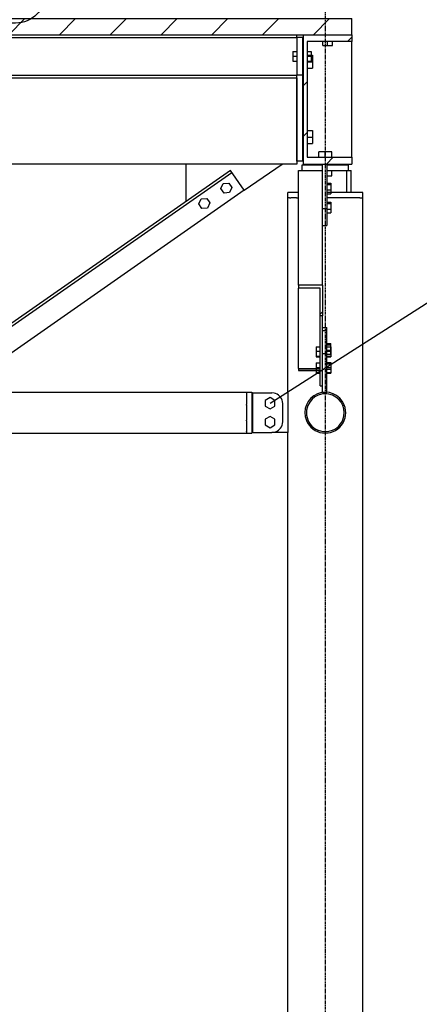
# Model space of a CAD drawing. Header units: millimetres. Extents: x 25 to 224619, y 20 to 11454.
# Tile 11 of 105: x 32387 to 33129, y 1846 to 3675. Entities that reach past the tile are written whole.
import ezdxf

# ---------------------------------------------------------------- set-up
doc = ezdxf.new("R2010")
doc.units = ezdxf.units.MM
doc.linetypes.add('DXK_LINE_DOT3', pattern=[5.9187, 2.979, -0.9799, 0.9799, -0.9799])
for name, color, linetype in [('ACIER_COUPE', 7, 'Continuous'), ('ACIER_HACHURES', 7, 'Continuous'), ('ACIER_VISIBLE', 7, 'Continuous'), ('BOULONS', 7, 'Continuous'), ('MAILLAGE', 7, 'Continuous'), ('REPERES', 7, 'Continuous')]:
    doc.layers.add(name, color=color, linetype=linetype)
doc.styles.add('Arial', font='arial.ttf', dxfattribs={"height": 0.2})

# ---------------------------------------------------------------- blocks, each defined once
blk = doc.blocks.new('GridLine-1649644-35267 - 20641')
at = {"layer": 'MAILLAGE', "color": 7, "linetype": 'DXK_LINE_DOT3'}
blk.add_line((32954.6, 600), (32954.6, 7201.8), dxfattribs=at)
blk = doc.blocks.new('Part-1649644-20661 - 20641')
at = {"layer": 'ACIER_VISIBLE', "color": 136, "linetype": 'Continuous'}
for p, q in [((31565.4, 3406.8), (31565.4, 3566.8)), ((32901.8, 3566.8), (32901.8, 3406.8)), ((32901.8, 3406.8), (31565.4, 3406.8))]:
    blk.add_line(p, q, dxfattribs=at)
blk = doc.blocks.new('Part-1649644-20660 - 20641')
at = {"layer": 'ACIER_HACHURES', "linetype": 'Continuous'}
h = blk.add_hatch(dxfattribs=at)
h.set_pattern_fill('', scale=21, style=0, pattern_type=0)
h.set_pattern_definition([(45, (32913.637, 3646.85), (-47.146, 47.146), [])])
h.paths.add_polyline_path([(33003.6, 3646.8), (32913.6, 3646.8), (32913.6, 3406.8), (33003.6, 3406.8), (33003.6, 3419.3), (32920.6, 3419.3), (32920.6, 3634.3), (33003.6, 3634.3)])
at = {"layer": 'ACIER_COUPE', "color": 136, "linetype": 'Continuous'}
for p, q in [((32913.6, 3406.8), (32913.6, 3646.8)), ((32913.6, 3646.8), (33003.6, 3646.8)), ((33003.6, 3646.8), (33003.6, 3634.3)), ((33003.6, 3634.3), (32920.6, 3634.3)), ((32920.6, 3634.3), (32920.6, 3419.3)), ((32913.6, 3406.8), (33003.6, 3406.8)), ((32920.6, 3419.3), (33003.6, 3419.3)), ((33003.6, 3419.3), (33003.6, 3406.8))]:
    blk.add_line(p, q, dxfattribs=at)
blk = doc.blocks.new('Part-1649644-20663 - 20641')
at = {"layer": 'ACIER_VISIBLE', "color": 136, "linetype": 'Continuous'}
for p, q in [((32901.8, 3411.8), (32901.8, 3566.8)), ((32911.8, 3571.8), (32911.8, 3411.8)), ((32911.8, 3411.8), (32901.8, 3411.8))]:
    blk.add_line(p, q, dxfattribs=at)
blk = doc.blocks.new('Bolt-1649644-20664 - 20641')
at = {"layer": 'BOULONS', "color": 7, "linetype": 'Continuous'}
for p, q in [((32911.8, 3604.8), (32913.6, 3604.8)), ((32920.6, 3608.8), (32930.6, 3608.8)), ((32930.6, 3608.8), (32930.6, 3584.8)), ((32911.8, 3588.8), (32913.6, 3588.8)), ((32920.6, 3596.8), (32930.6, 3596.8)), ((32920.6, 3584.8), (32930.6, 3584.8)), ((32911.8, 3464.8), (32913.6, 3464.8)), ((32920.6, 3468.8), (32930.6, 3468.8)), ((32920.6, 3456.8), (32930.6, 3456.8)), ((32930.6, 3468.8), (32930.6, 3444.8)), ((32911.8, 3448.8), (32913.6, 3448.8)), ((32920.6, 3444.8), (32930.6, 3444.8))]:
    blk.add_line(p, q, dxfattribs=at)
blk = doc.blocks.new('Part-1649644-20796 - 20641')
at = {"layer": 'ACIER_VISIBLE', "color": 136, "linetype": 'Continuous'}
for p, q in [((32904.4, 3353.8), (32884.6, 3353.8)), ((32884.6, 3343.8), (32884.6, 3353.8)), ((33024.3, 3353.8), (32957.4, 3353.8)), ((33024.3, 3343.8), (33024.3, 3353.8)), ((32887.7, 3343.8), (32884.6, 3343.8)), ((32896.5, 3343.8), (32890.2, 3343.8)), ((32901, 3343.8), (32904.4, 3343.8)), ((32974.4, 3343.8), (32957.4, 3343.8)), ((32992.7, 3343.8), (32980.3, 3343.8)), ((33007.8, 3343.8), (32998.6, 3343.8)), ((33018.6, 3343.8), (33012.3, 3343.8)), ((33021.1, 3343.8), (33021.9, 3343.8)), ((33021.9, 3343.8), (33024.3, 3343.8))]:
    blk.add_line(p, q, dxfattribs=at)
blk = doc.blocks.new('Part-1649644-20672 - 20641')
at = {"layer": 'ACIER_HACHURES', "linetype": 'Continuous'}
h = blk.add_hatch(dxfattribs=at)
h.set_pattern_fill('', scale=21, style=0, pattern_type=0)
h.set_pattern_definition([(45, (32901.837, 3641.85), (-47.146, 47.146), [])])
h.paths.add_polyline_path([(32911.8, 3641.8), (32901.8, 3641.8), (32901.8, 3571.8), (32911.8, 3571.8)])
at = {"layer": 'ACIER_COUPE', "color": 136, "linetype": 'Continuous'}
for p, q in [((32911.8, 3641.8), (32901.8, 3641.8)), ((32901.8, 3641.8), (32901.8, 3571.8)), ((32911.8, 3641.8), (32911.8, 3571.8)), ((32911.8, 3571.8), (32901.8, 3571.8))]:
    blk.add_line(p, q, dxfattribs=at)
blk = doc.blocks.new('Bolt-1649644-20858 - 20641')
at = {"layer": 'BOULONS', "color": 7, "linetype": 'Continuous'}
for p, q in [((32851.7, 2972.8), (32842.7, 2967.6)), ((32842.7, 2967.6), (32842.7, 2957.2)), ((32860.7, 2967.6), (32851.7, 2972.8)), ((32860.7, 2957.2), (32860.7, 2967.6)), ((32842.7, 2957.2), (32851.7, 2952)), ((32851.7, 2952), (32860.7, 2957.2)), ((32851.7, 2937.8), (32842.7, 2932.6)), ((32842.7, 2932.6), (32842.7, 2922.2)), ((32860.7, 2932.6), (32851.7, 2937.8)), ((32860.7, 2922.2), (32860.7, 2932.6)), ((32842.7, 2922.2), (32851.7, 2917)), ((32851.7, 2917), (32860.7, 2922.2))]:
    blk.add_line(p, q, dxfattribs=at)
blk = doc.blocks.new('Part-1649644-20674 - 20641')
at = {"layer": 'ACIER_VISIBLE', "color": 136, "linetype": 'Continuous'}
for p, q in [((31548.6, 3646.8), (31548.6, 3626.8)), ((31548.6, 3641.6), (32901.8, 3641.6)), ((32901.8, 3641.8), (32901.8, 3646.8)), ((31472.4, 3626.8), (31548.6, 3626.8)), ((31472.4, 3572), (32901.8, 3572)), ((31472.4, 3566.8), (32901.8, 3566.8)), ((32901.8, 3566.8), (32901.8, 3571.8))]:
    blk.add_line(p, q, dxfattribs=at)
blk = doc.blocks.new('Part-1649644-20856 - 20641')
at = {"layer": 'ACIER_VISIBLE', "color": 136, "linetype": 'Continuous'}
for p, q in [((32818.9, 2981.5), (32818.9, 2908.3)), ((32818.9, 2981.5), (32855.3, 2981.5)), ((32859.2, 2981.1), (32855.3, 2981.5)), ((32875.3, 2961.5), (32874.9, 2965.4)), ((32875.3, 2928.3), (32875.3, 2961.5)), ((32874.9, 2924.4), (32875.3, 2928.3)), ((32818.9, 2908.3), (32855.3, 2908.3)), ((32855.3, 2908.3), (32859.2, 2908.7))]:
    blk.add_line(p, q, dxfattribs=at)
for centre, start, end in [((32855.3, 2961.5), 11.2413, 78.7316), ((32855.3, 2928.3), 281.2429, 348.7429)]:
    blk.add_arc(centre, 20, start, end, dxfattribs=at)
blk = doc.blocks.new('Bolt-1649644-20680 - 20641')
at = {"layer": 'BOULONS', "color": 7, "linetype": 'Continuous'}
for p, q in [((32894.3, 3615.8), (32894.3, 3597.8)), ((32894.3, 3615.8), (32901.8, 3615.8)), ((32894.3, 3606.8), (32901.8, 3606.8)), ((32911.8, 3612.8), (32913.6, 3612.8)), ((32920.6, 3615.8), (32928.1, 3615.8)), ((32920.6, 3606.8), (32928.1, 3606.8)), ((32928.1, 3615.8), (32928.1, 3597.8)), ((32894.3, 3597.8), (32901.8, 3597.8)), ((32911.8, 3600.8), (32913.6, 3600.8)), ((32920.6, 3597.8), (32928.1, 3597.8))]:
    blk.add_line(p, q, dxfattribs=at)
blk = doc.blocks.new('Part-1649644-20686 - 20641')
at = {"layer": 'ACIER_VISIBLE', "color": 136, "linetype": 'Continuous'}
for p, q in [((32884.6, 2981.5), (32884.6, 3343.8)), ((32887.7, 3343.8), (32888, 3343.8)), ((32888, 3343.8), (32890.2, 3343.8)), ((32901, 3343.8), (32896.5, 3343.8)), ((32980.3, 3343.8), (32974.4, 3343.8)), ((32998.6, 3343.8), (32992.7, 3343.8)), ((33012.3, 3343.8), (33007.8, 3343.8)), ((33018.6, 3343.8), (33020.8, 3343.8)), ((33020.8, 3343.8), (33021.1, 3343.8)), ((33024.3, 1483.2), (33024.3, 3343.8)), ((32884.6, 1483.2), (32884.6, 2908.3))]:
    blk.add_line(p, q, dxfattribs=at)
blk = doc.blocks.new('Part-1649644-20687 - 20641')
at = {"layer": 'ACIER_VISIBLE', "color": 136, "linetype": 'Continuous'}
for p, q in [((32906.4, 3395), (32911.4, 3395)), ((32906.4, 3394.8), (32906.4, 3395)), ((32914.4, 3394.8), (32914.4, 3395)), ((32994.4, 3353.8), (32994.4, 3395)), ((32997.4, 3395), (33002.4, 3395)), ((33002.4, 3353.8), (33002.4, 3395))]:
    blk.add_line(p, q, dxfattribs=at)
blk = doc.blocks.new('Part-1649644-20689 - 20641')
at = {"layer": 'ACIER_VISIBLE', "color": 136, "linetype": 'Continuous'}
for p, q in [((32911.4, 3405), (32949.4, 3405)), ((32911.4, 3395), (32911.4, 3405)), ((32957.4, 3405), (32997.4, 3405)), ((32997.4, 3395), (32997.4, 3405)), ((32911.4, 3395), (32949.4, 3395)), ((32957.4, 3395), (32997.4, 3395))]:
    blk.add_line(p, q, dxfattribs=at)
blk = doc.blocks.new('Bolt-1649644-20690 - 20641')
at = {"layer": 'BOULONS', "color": 7, "linetype": 'Continuous'}
for p, q in [((32942.4, 3419.3), (32942.4, 3429.3)), ((32966.4, 3429.3), (32942.4, 3429.3)), ((32954.4, 3419.3), (32954.4, 3429.3)), ((32966.4, 3419.3), (32966.4, 3429.3)), ((32946.4, 3405), (32946.4, 3406.8)), ((32962.4, 3405), (32962.4, 3406.8)), ((32942.4, 3394.8), (32942.4, 3395)), ((32957.4, 3385), (32966.4, 3385)), ((32966.4, 3385), (32966.4, 3395))]:
    blk.add_line(p, q, dxfattribs=at)
blk = doc.blocks.new('Part-1649644-20852 - 20641')
at = {"layer": 'ACIER_VISIBLE', "color": 136, "linetype": 'Continuous'}
for p, q in [((31646.8, 2982.9), (32089.3, 2982.9)), ((32365.7, 2982.9), (32808.2, 2982.9)), ((31646.8, 2980.2), (31646.8, 2980.1)), ((31646.8, 2980.1), (31646.8, 2979.7)), ((32808.2, 2980.1), (32808.2, 2980.2)), ((32808.2, 2979.7), (32808.2, 2980.1)), ((31646.8, 2960), (31646.8, 2959.5)), ((31646.8, 2959.5), (31646.8, 2958.9)), ((32808.2, 2959.5), (32808.2, 2960)), ((32808.2, 2958.9), (32808.2, 2959.5)), ((31646.8, 2930.9), (31646.8, 2930.3)), ((31646.8, 2930.3), (31646.8, 2929.8)), ((32808.2, 2930.3), (32808.2, 2930.9)), ((32808.2, 2929.8), (32808.2, 2930.3)), ((31646.8, 2910.1), (31646.8, 2909.7)), ((31646.8, 2909.7), (31646.8, 2909.6)), ((32808.2, 2909.7), (32808.2, 2910.1)), ((32808.2, 2909.6), (32808.2, 2909.7)), ((31646.8, 2906.8), (32808.2, 2906.8))]:
    blk.add_line(p, q, dxfattribs=at)
blk = doc.blocks.new('Part-1649644-20798 - 20641')
at = {"layer": 'ACIER_VISIBLE', "color": 136, "linetype": 'Continuous'}
blk.add_line((33003.6, 3419.3), (33003.6, 3634.3), dxfattribs=at)
blk = doc.blocks.new('Part-1649644-20843 - 20641')
at = {"layer": 'ACIER_HACHURES', "linetype": 'Continuous'}
h = blk.add_hatch(dxfattribs=at)
h.set_pattern_fill('', scale=21, style=0, pattern_type=0)
h.set_pattern_definition([(45, (32989.56, 2959.46), (-47.146, 47.146), [])])
h.paths.add_polyline_path([(32992.5, 2944.9), (32989.6, 2959.5), (32981.3, 2971.8), (32969, 2980.1), (32954.4, 2982.9), (32939.8, 2980.1), (32927.5, 2971.8), (32919.3, 2959.5), (32916.4, 2944.9), (32919.3, 2930.3), (32927.5, 2918), (32939.8, 2909.7), (32954.4, 2906.8), (32969, 2909.7), (32981.3, 2918), (32989.6, 2930.3)])
h.paths.add_polyline_path([(32979.3, 2920), (32967.9, 2912.4), (32954.4, 2909.7), (32941, 2912.4), (32929.6, 2920), (32921.9, 2931.4), (32919.3, 2944.9), (32921.9, 2958.3), (32929.6, 2969.8), (32941, 2977.4), (32954.4, 2980), (32967.9, 2977.4), (32979.3, 2969.8), (32986.9, 2958.3), (32989.6, 2944.9), (32986.9, 2931.4)])
at = {"layer": 'ACIER_COUPE', "color": 136, "linetype": 'Continuous'}
for radius, start, end in [(38, 22.5, 202.5), (35.1, 337.5, 157.5), (38, 202.5, 22.5), (35.1, 157.5, 337.5)]:
    blk.add_arc((32954.4, 2944.9), radius, start, end, dxfattribs=at)
blk = doc.blocks.new('Part-1649644-20853 - 20641')
at = {"layer": 'ACIER_VISIBLE', "color": 136, "linetype": 'Continuous'}
for p, q in [((32884.6, 2981.5), (32884.6, 2908.3)), ((32884.6, 2908.3), (32855.3, 2908.3))]:
    blk.add_line(p, q, dxfattribs=at)
blk = doc.blocks.new('Part-1649644-20863 - 20641')
at = {"layer": 'ACIER_VISIBLE', "color": 136, "linetype": 'Continuous'}
for p, q in [((32808.2, 2982.9), (32808.2, 2982.5)), ((32808.2, 2982.9), (32818.2, 2982.9)), ((32808.2, 2982.5), (32808.2, 2980.2)), ((32818.2, 2982.9), (32818.2, 2906.8)), ((32808.2, 2979.7), (32808.2, 2978.8)), ((32808.2, 2978.8), (32808.2, 2960)), ((32808.2, 2958.9), (32808.2, 2930.9)), ((32808.2, 2929.8), (32808.2, 2910.1)), ((32808.2, 2909.6), (32808.2, 2908.7)), ((32808.2, 2908.7), (32808.2, 2906.8)), ((32808.2, 2906.8), (32818.2, 2906.8))]:
    blk.add_line(p, q, dxfattribs=at)
blk = doc.blocks.new('Part-1649644-20866 - 20641')
at = {"layer": 'ACIER_VISIBLE', "color": 136, "linetype": 'Continuous'}
for p, q in [((32778.3, 3394.8), (32258, 3031.6)), ((32260.6, 3028), (32780.9, 3391.2)), ((32804, 3357.9), (32778.3, 3394.8)), ((32804, 3357.9), (32283.7, 2994.7)), ((32283.7, 2994.7), (32258, 3031.6))]:
    blk.add_line(p, q, dxfattribs=at)
blk = doc.blocks.new('Part-1649644-20869 - 20641')
at = {"layer": 'ACIER_VISIBLE', "color": 136, "linetype": 'Continuous'}
for p, q in [((32696.3, 3337.6), (32696.3, 3406.8)), ((32804, 3357.9), (32874.1, 3406.8))]:
    blk.add_line(p, q, dxfattribs=at)
blk = doc.blocks.new('Bolt-1649644-20870 - 20641')
at = {"layer": 'BOULONS', "color": 7, "linetype": 'Continuous'}
for p, q in [((32760.3, 3361.2), (32764.7, 3370.6)), ((32764.7, 3370.6), (32775.1, 3371.5)), ((32775.1, 3371.5), (32781, 3363)), ((32766.3, 3352.7), (32760.3, 3361.2)), ((32776.6, 3353.6), (32766.3, 3352.7)), ((32781, 3363), (32776.6, 3353.6)), ((32719.3, 3332.6), (32723.7, 3342)), ((32725.3, 3324.1), (32719.3, 3332.6)), ((32723.7, 3342), (32734.1, 3342.9)), ((32734.1, 3342.9), (32740, 3334.4)), ((32740, 3334.4), (32735.6, 3324.9)), ((32735.6, 3324.9), (32725.3, 3324.1))]:
    blk.add_line(p, q, dxfattribs=at)
blk = doc.blocks.new('Part-1649644-20878 - 20641')
at = {"layer": 'ACIER_VISIBLE', "color": 136, "linetype": 'Continuous'}
for p, q in [((32904.4, 3181.5), (32904.4, 3394.8)), ((32904.4, 3394.8), (32949.4, 3394.8)), ((32949.4, 3181.5), (32949.4, 3324.1)), ((32904.4, 3027), (32904.4, 3023.4)), ((32904.4, 3026.6), (32944.9, 3026.6)), ((32904.4, 3023.4), (32944.9, 3023.4))]:
    blk.add_line(p, q, dxfattribs=at)
blk = doc.blocks.new('Part-1649644-20880 - 20641')
at = {"layer": 'ACIER_VISIBLE', "color": 136, "linetype": 'Continuous'}
for p, q in [((32949.4, 3324.1), (32949.4, 3406.8)), ((32957.4, 3406.8), (32957.4, 3292.3)), ((32949.4, 3324.1), (32957.4, 3324.1)), ((32949.4, 3292.3), (32957.4, 3292.3))]:
    blk.add_line(p, q, dxfattribs=at)
blk = doc.blocks.new('Bolt-1649644-20881 - 20641')
at = {"layer": 'BOULONS', "color": 7, "linetype": 'Continuous'}
for p, q in [((32957.4, 3371.3), (32964.9, 3371.3)), ((32957.4, 3368.6), (32964.9, 3368.6)), ((32964.9, 3371.3), (32964.9, 3351.2)), ((32957.4, 3358.6), (32964.9, 3358.6)), ((32957.4, 3351.2), (32964.9, 3351.2)), ((32957.4, 3335.9), (32964.9, 3335.9)), ((32957.4, 3333.3), (32964.9, 3333.3)), ((32964.9, 3335.9), (32964.9, 3315.9)), ((32957.4, 3323.2), (32964.9, 3323.2)), ((32957.4, 3315.9), (32964.9, 3315.9))]:
    blk.add_line(p, q, dxfattribs=at)
blk = doc.blocks.new('Part-1649644-20882 - 20641')
at = {"layer": 'ACIER_HACHURES', "linetype": 'Continuous'}
h = blk.add_hatch(dxfattribs=at)
h.set_pattern_fill('', scale=21, style=0, pattern_type=0)
h.set_pattern_definition([(45, (32904.407, 3181.494), (-47.146, 47.146), [])])
h.paths.add_polyline_path([(32949.4, 3181.5), (32904.4, 3181.5), (32904.4, 3175.9), (32944.9, 3175.9), (32944.9, 3125.1), (32949.4, 3125.1)])
at = {"layer": 'ACIER_COUPE', "color": 136, "linetype": 'Continuous'}
for p, q in [((32949.4, 3181.5), (32904.4, 3181.5)), ((32904.4, 3181.5), (32904.4, 3175.9)), ((32944.9, 3175.9), (32904.4, 3175.9)), ((32944.9, 3125.1), (32944.9, 3175.9)), ((32949.4, 3181.5), (32949.4, 3125.1)), ((32949.4, 3125.1), (32944.9, 3125.1))]:
    blk.add_line(p, q, dxfattribs=at)
at = {"layer": 'ACIER_VISIBLE', "color": 136, "linetype": 'Continuous'}
for p, q in [((32904.4, 3027), (32904.4, 3175.9)), ((32944.9, 2994.7), (32944.9, 3125.1)), ((32949.4, 3055.1), (32949.4, 3125.1)), ((32904.4, 3027), (32944.9, 3027)), ((32944.9, 2994.7), (32949.4, 2994.7))]:
    blk.add_line(p, q, dxfattribs=at)
blk = doc.blocks.new('Part-1649644-20884 - 20641')
at = {"layer": 'ACIER_VISIBLE', "color": 136, "linetype": 'Continuous'}
for p, q in [((32949.4, 3103.2), (32957.4, 3103.2)), ((32949.4, 3097.3), (32957.4, 3097.3)), ((32957.4, 2982.7), (32957.4, 3103.2)), ((32949.4, 2982.7), (32949.4, 3055.1)), ((32949.4, 3055.1), (32957.4, 3055.1)), ((32949.4, 2982.7), (32953.4, 2982.7)), ((32955.4, 2982.7), (32957.4, 2982.7))]:
    blk.add_line(p, q, dxfattribs=at)
blk = doc.blocks.new('Bolt-1649644-20885 - 20641')
at = {"layer": 'BOULONS', "color": 7, "linetype": 'Continuous'}
for p, q in [((32957.4, 3073.7), (32964.9, 3073.7)), ((32964.9, 3053.7), (32964.9, 3073.7)), ((32957.4, 3071), (32964.9, 3071)), ((32957.4, 3061), (32964.9, 3061)), ((32957.4, 3053.7), (32964.9, 3053.7)), ((32957.4, 3038.4), (32964.9, 3038.4)), ((32964.9, 3038.4), (32964.9, 3018.3)), ((32937.4, 3023.4), (32937.4, 3018.3)), ((32937.4, 3018.3), (32944.9, 3018.3)), ((32957.4, 3035.7), (32964.9, 3035.7)), ((32957.4, 3025.6), (32964.9, 3025.6)), ((32957.4, 3018.3), (32964.9, 3018.3))]:
    blk.add_line(p, q, dxfattribs=at)
blk = doc.blocks.new('Bolt-1649644-20886 - 20641')
at = {"layer": 'BOULONS', "color": 7, "linetype": 'Continuous'}
for p, q in [((32937.4, 3067.5), (32937.4, 3048.4)), ((32937.4, 3067.5), (32944.9, 3067.5)), ((32937.4, 3059.2), (32944.9, 3059.2)), ((32957.4, 3067.5), (32964.9, 3067.5)), ((32957.4, 3059.2), (32964.9, 3059.2)), ((32964.9, 3067.5), (32964.9, 3048.4)), ((32937.4, 3049.7), (32944.9, 3049.7)), ((32937.4, 3048.4), (32944.9, 3048.4)), ((32937.4, 3037.4), (32937.4, 3018.2)), ((32937.4, 3037.4), (32944.9, 3037.4)), ((32957.4, 3049.7), (32964.9, 3049.7)), ((32957.4, 3048.4), (32964.9, 3048.4)), ((32957.4, 3037.4), (32964.9, 3037.4)), ((32964.9, 3037.4), (32964.9, 3018.2)), ((32937.4, 3029.1), (32944.9, 3029.1)), ((32937.4, 3019.5), (32944.9, 3019.5)), ((32937.4, 3018.2), (32944.9, 3018.2)), ((32957.4, 3029.1), (32964.9, 3029.1)), ((32957.4, 3019.5), (32964.9, 3019.5)), ((32957.4, 3018.2), (32964.9, 3018.2))]:
    blk.add_line(p, q, dxfattribs=at)
blk = doc.blocks.new('Part-1649644-20940 - 20641')
at = {"layer": 'ACIER_HACHURES', "linetype": 'Continuous'}
h = blk.add_hatch(dxfattribs=at)
h.set_pattern_fill('', scale=21, style=0, pattern_type=0)
h.set_pattern_definition([(45, (31453.637, 3676.85), (-47.1463, 47.1463), [])])
h.paths.add_polyline_path([(33003.6, 3676.8), (31453.6, 3676.8), (31453.6, 3646.8), (33003.6, 3646.8)])
at = {"layer": 'ACIER_COUPE', "color": 136, "linetype": 'Continuous'}
for p, q in [((31453.6, 3646.8), (31453.6, 3676.8)), ((31453.6, 3676.8), (33003.6, 3676.8)), ((33003.6, 3646.8), (33003.6, 3676.8)), ((31453.6, 3646.8), (33003.6, 3646.8))]:
    blk.add_line(p, q, dxfattribs=at)
blk = doc.blocks.new('Bolt-1649644-20992 - 20641')
at = {"layer": 'BOULONS', "color": 7, "linetype": 'Continuous'}
for p, q in [((32949.6, 3626.8), (32949.6, 3634.3)), ((32949.6, 3626.8), (32967.6, 3626.8)), ((32958.6, 3626.8), (32958.6, 3634.3)), ((32967.6, 3626.8), (32967.6, 3634.3))]:
    blk.add_line(p, q, dxfattribs=at)
blk = doc.blocks.new('Mark-1649644-34825 - 20641')
at = {"layer": 'REPERES', "color": 7, "linetype": 'Continuous'}
for p, q in [((33890.9, 3658.4), (34816.5, 3658.4)), ((33890.9, 3562.4), (33890.9, 3658.4)), ((34816.5, 3562.4), (34816.5, 3658.4)), ((32851.7, 2962.4), (33890.9, 3626.4)), ((33890.9, 3562.4), (34816.5, 3562.4))]:
    blk.add_line(p, q, dxfattribs=at)
at = {"color": 0}
for points in [[(33953.4, 3580.4), (33953.4, 3640.4), (33908.9, 3640.4), (33908.9, 3580.4)], [(34544.8, 3580.4), (34544.8, 3625.4), (33971.4, 3625.4), (33971.4, 3580.4)], [(34578.3, 3580.4), (34578.3, 3625.4), (34558.3, 3625.4), (34558.3, 3580.4)], [(34798.5, 3580.4), (34798.5, 3625.4), (34591.8, 3625.4), (34591.8, 3580.4)]]:
    blk.add_wipeout(points, dxfattribs=at).dxf.layer = 'REPERES'
for points in [[(33953.4, 3580.4), (33953.4, 3640.4), (33908.9, 3640.4), (33908.9, 3580.4)], [(34544.8, 3580.4), (34544.8, 3625.4), (33971.4, 3625.4), (33971.4, 3580.4)], [(34578.3, 3580.4), (34578.3, 3625.4), (34558.3, 3625.4), (34558.3, 3580.4)], [(34798.5, 3580.4), (34798.5, 3625.4), (34591.8, 3625.4), (34591.8, 3580.4)]]:
    blk.add_wipeout(points, dxfattribs=at).dxf.layer = 'REPERES'
at = {"layer": 'REPERES', "color": 136, "style": 'Arial'}
for s, height, p in [('2', 57.3, (33908.9, 3580.4)), ('Boulons SB8.8 tête H', 42.979, (33971.4, 3580.4)), ('M12*35', 42.98, (34591.8, 3580.4)), ('-', 43, (34558.3, 3580.4))]:
    blk.add_text(s, height=height, dxfattribs=at).set_placement(p)
blk = doc.blocks.new('Mark-1649644-35153 - 20641')
at = {"color": 0}
blk.add_wipeout([(32361.4, 3686.6), (32361.4, 3761.6), (32089.1, 3761.6), (32089.1, 3686.6)], dxfattribs=at).dxf.layer = 'REPERES'
blk.add_wipeout([(32361.4, 3686.6), (32361.4, 3761.6), (32089.1, 3761.6), (32089.1, 3686.6)], dxfattribs=at).dxf.layer = 'REPERES'
at = {"layer": 'REPERES', "color": 1, "linetype": 'Continuous'}
blk.add_lwpolyline([(32071.1, 3668.6, -1), (32071.1, 3779.6), (32379.4, 3779.6, -1), (32379.4, 3668.6), (32071.1, 3668.6)], format="xyb", close=True, dxfattribs=at)
at = {"layer": 'REPERES', "color": 7, "style": 'Arial'}
blk.add_text('IPE80', height=71.63, dxfattribs=at).set_placement((32089.1, 3686.6))

msp = doc.modelspace()

# ---------------------------------------------------------------- block references
for name in ['GridLine-1649644-35267 - 20641', 'Part-1649644-20940 - 20641', 'Part-1649644-20674 - 20641', 'Part-1649644-20672 - 20641', 'Part-1649644-20660 - 20641', 'Bolt-1649644-20992 - 20641', 'Part-1649644-20798 - 20641', 'Bolt-1649644-20680 - 20641', 'Bolt-1649644-20664 - 20641', 'Part-1649644-20661 - 20641', 'Part-1649644-20663 - 20641', 'Bolt-1649644-20690 - 20641', 'Part-1649644-20869 - 20641', 'Part-1649644-20689 - 20641', 'Part-1649644-20880 - 20641', 'Part-1649644-20866 - 20641', 'Part-1649644-20878 - 20641', 'Part-1649644-20687 - 20641', 'Bolt-1649644-20870 - 20641', 'Bolt-1649644-20881 - 20641', 'Part-1649644-20796 - 20641', 'Part-1649644-20686 - 20641', 'Part-1649644-20882 - 20641', 'Part-1649644-20884 - 20641', 'Bolt-1649644-20885 - 20641', 'Bolt-1649644-20886 - 20641', 'Part-1649644-20852 - 20641', 'Part-1649644-20863 - 20641', 'Part-1649644-20856 - 20641', 'Part-1649644-20853 - 20641', 'Part-1649644-20843 - 20641', 'Bolt-1649644-20858 - 20641']:
    msp.add_blockref(name, (0, 0))

# ---------------------------------------------------------------- next in the draw order: block references
for name in ['Mark-1649644-35153 - 20641', 'Mark-1649644-34825 - 20641']:
    msp.add_blockref(name, (0, 0))

doc.saveas('drawing.dxf')
